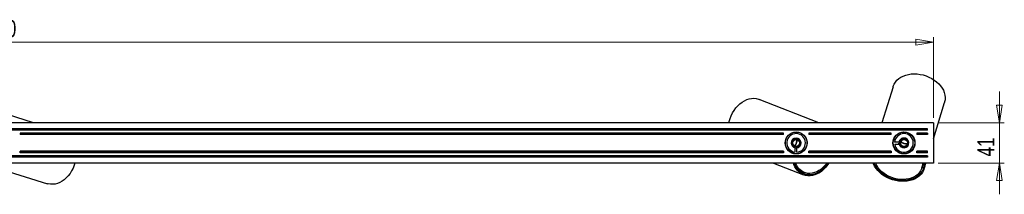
# Model space of a CAD drawing. Header units: millimetres. Extents: x 345 to 996, y 459 to 639.
# Tile 7 of 9: x 667 to 868, y 603 to 639. Entities that reach past the tile are written whole.
import ezdxf

# ---------------------------------------------------------------- set-up
doc = ezdxf.new("R2010")
doc.units = ezdxf.units.MM
doc.styles.add('SLDTEXTSTYLE0', font='TXT', dxfattribs={"width": 0.75})
doc.dimstyles.new('SLDDIMSTYLE1', dxfattribs={"dimtxt": 3.5, "dimasz": 3.556, "dimexe": 0, "dimexo": 0.0625, "dimgap": 0.875, "dimtad": 1, "dimdec": 0, "dimlfac": 5, "dimrnd": 1e-09, "dimzin": 12, "dimdsep": 46, "dimtxsty": 'SLDTEXTSTYLE0', "dimblk1": 'CLOSED', "dimblk2": 'CLOSED', "dimsah": 1, "dimcen": 0.09, "dimadec": 0, "dimazin": 3, "dimtfac": 1, "dimtdec": 0, "dimtofl": 0, "dimtmove": 0, "dimatfit": 3, "dimldrblk": 'CLOSED', "dimfxl": 0, "dimfrac": 2, "dimtolj": 1, "dimtzin": 12, "dimarcsym": 0})
doc.dimstyles.new('SLDDIMSTYLE2', dxfattribs={"dimtxt": 3.5, "dimasz": 3.556, "dimexe": 0, "dimexo": 0.0625, "dimgap": 0.875, "dimtad": 1, "dimdec": 0, "dimlfac": 5, "dimrnd": 1e-09, "dimzin": 12, "dimdsep": 46, "dimtxsty": 'SLDTEXTSTYLE0', "dimblk1": 'CLOSED', "dimblk2": 'CLOSED', "dimsah": 1, "dimcen": 0.09, "dimadec": 0, "dimazin": 3, "dimtfac": 1, "dimtdec": 0, "dimtmove": 0, "dimatfit": 0, "dimldrblk": 'CLOSED', "dimfxl": 0, "dimfrac": 2, "dimtolj": 1, "dimtzin": 12, "dimarcsym": 0})

# ---------------------------------------------------------------- blocks, each defined once
blk = doc.blocks.new('_Closed')
at = {"color": 0, "linetype": 'ByBlock', "lineweight": -2}
for p, q in [((-1, 0.166667), (0, 0)), ((-1, 0.166667), (-1, -0.166667)), ((0, 0), (-1, -0.166667)), ((0, 0), (-1, 0))]:
    blk.add_line(p, q, dxfattribs=at)
blk = doc.blocks.new('_D_1')
at = {"color": 7, "linetype": 'Continuous', "lineweight": 0}
for p, q in [((453.33, 618.67), (453.33, 635.07)), ((853.33, 618.67), (853.33, 635.07)), ((853.33, 634.07), (453.33, 634.07))]:
    blk.add_line(p, q, dxfattribs=at)
at = {"color": 7, "linetype": 'Continuous', "lineweight": 18, "xscale": 3.556, "yscale": 3.556, "rotation": 180.0000000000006}
blk.add_blockref('_Closed', (453.33, 634.07, 6.19), dxfattribs=at)
at = {"color": 7, "linetype": 'Continuous', "lineweight": 18, "xscale": 3.556, "yscale": 3.556}
blk.add_blockref('_Closed', (853.33, 634.07, 6.19), dxfattribs=at)
at = {"color": 7, "linetype": 'Continuous', "lineweight": 18, "insert": (658.34, 638.58), "char_height": 3.5, "attachment_point": 1, "style": 'SLDTEXTSTYLE0'}
blk.add_mtext('2000', dxfattribs=at)
blk = doc.blocks.new('_D_2')
at = {"color": 7, "linetype": 'Continuous', "lineweight": 0}
for p, q in [((866.81, 617.67), (866.81, 624.02)), ((854.33, 617.67), (867.81, 617.67)), ((866.81, 617.67), (866.81, 609.47)), ((854.33, 609.47), (867.81, 609.47)), ((866.81, 609.47), (866.81, 603.12))]:
    blk.add_line(p, q, dxfattribs=at)
at = {"color": 7, "linetype": 'Continuous', "lineweight": 18, "xscale": 3.556, "yscale": 3.556}
for p, rotation in [((866.81, 617.67, 6.19), 270.0000000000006), ((866.81, 609.47, 6.19), 90.00000000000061)]:
    blk.add_blockref('_Closed', p, dxfattribs=dict(at, rotation=rotation))
at = {"color": 7, "linetype": 'Continuous', "lineweight": 18, "insert": (862.3, 610.8), "char_height": 3.5, "attachment_point": 1, "rotation": 90, "style": 'SLDTEXTSTYLE0'}
blk.add_mtext('41', dxfattribs=at)

msp = doc.modelspace()

# ---------------------------------------------------------------- linework, layer by layer
at = {"color": 7, "linetype": 'Continuous', "lineweight": 25}
for p, q in [((845.1, 625.02), (842.84, 617.67)), ((829.95, 617.67), (817.75, 622.44)), ((853.33, 614.37), (855.61, 621.79)), ((669.69, 617.67), (662.36, 619.94)), ((853.33, 617.67), (453.33, 617.67)), ((853.33, 617.67), (853.33, 609.47)), ((852.13, 616.47), (454.53, 616.47)), ((852.13, 616.17), (454.53, 616.17)), ((822.73, 615.57), (666.93, 615.57)), ((666.93, 615.57), (666.93, 615.47)), ((666.93, 615.47), (666.93, 615.27)), ((822.73, 615.47), (666.93, 615.47)), ((822.73, 615.27), (666.93, 615.27)), ((822.73, 615.47), (822.73, 615.57)), ((822.73, 615.27), (822.73, 615.47)), ((823.65, 614.99), (823.74, 615.16)), ((824.31, 615.58), (824.38, 615.55)), ((826.14, 615.61), (826.18, 615.65)), ((826.29, 615.55), (826.32, 615.59)), ((826.5, 615.43), (826.53, 615.47)), ((844.73, 615.57), (827.93, 615.57)), ((827.93, 615.57), (827.93, 615.47)), ((827.93, 615.47), (827.93, 615.27)), ((844.73, 615.47), (827.93, 615.47)), ((844.73, 615.27), (827.93, 615.27)), ((844.73, 615.47), (844.73, 615.57)), ((844.73, 615.27), (844.73, 615.47)), ((846.37, 615.55), (846.39, 615.61)), ((847.07, 615.8), (847.27, 615.77)), ((848.62, 615.35), (848.8, 615.27)), ((852.13, 615.57), (849.93, 615.57)), ((849.93, 615.57), (849.93, 615.47)), ((852.13, 615.47), (849.93, 615.47)), ((849.93, 615.47), (849.93, 615.27)), ((852.13, 615.27), (849.93, 615.27)), ((852.13, 616.17), (852.13, 616.47)), ((852.13, 615.57), (852.13, 615.47)), ((852.13, 615.47), (852.13, 615.27)), ((823.08, 613.48), (823.13, 613.67)), ((825, 614.51), (825, 614.5)), ((825.36, 614.57), (825.35, 614.56)), ((825.78, 614.44), (825.79, 614.46)), ((827.37, 614.38), (827.44, 614.36)), ((827.47, 614.07), (827.53, 614.05)), ((827.55, 613.9), (827.52, 613.81)), ((827.56, 613.85), (827.52, 613.75)), ((845.09, 613.81), (845.14, 613.81)), ((845.13, 614.05), (845.18, 614.05)), ((845.17, 614.2), (845.22, 614.2)), ((846.3, 613.73), (845.43, 613.7)), ((845.45, 613.3), (846.32, 613.33)), ((846.32, 613.33), (846.31, 613.49)), ((848.24, 613.18), (848.25, 613.18)), ((848.33, 613.62), (848.32, 613.62)), ((849.26, 614.73), (849.24, 614.67)), ((852.13, 610.97), (454.53, 610.97)), ((822.73, 611.87), (666.93, 611.87)), ((666.93, 611.67), (666.93, 611.87)), ((822.73, 611.67), (666.93, 611.67)), ((666.93, 611.57), (666.93, 611.67)), ((822.73, 611.57), (666.93, 611.57)), ((822.73, 611.87), (822.73, 611.67)), ((822.73, 611.67), (822.73, 611.57)), ((823.28, 612.76), (823.22, 612.78)), ((824.54, 611.46), (824.54, 611.52)), ((824.69, 611.41), (824.69, 611.46)), ((824.92, 611.36), (824.92, 611.41)), ((825.09, 612.56), (825.06, 611.69)), ((825.49, 612.54), (825.33, 612.55)), ((825.46, 611.67), (825.49, 612.54)), ((826.34, 611.56), (826.28, 611.59)), ((826.62, 611.72), (826.56, 611.75)), ((826.77, 611.91), (826.74, 611.81)), ((826.82, 611.95), (826.78, 611.85)), ((844.73, 611.87), (827.93, 611.87)), ((827.93, 611.67), (827.93, 611.87)), ((844.73, 611.67), (827.93, 611.67)), ((827.93, 611.57), (827.93, 611.67)), ((844.73, 611.57), (827.93, 611.57)), ((844.73, 611.87), (844.73, 611.67)), ((844.73, 611.67), (844.73, 611.57)), ((845.4, 612.41), (845.42, 612.47)), ((845.58, 612.15), (845.6, 612.21)), ((845.78, 612), (845.68, 612.04)), ((845.83, 611.96), (845.72, 612)), ((847.77, 611.36), (847.67, 611.4)), ((847.83, 611.38), (847.73, 611.41)), ((847.99, 611.47), (847.97, 611.41)), ((848.29, 611.59), (848.27, 611.53)), ((849.27, 612.54), (849.31, 612.51)), ((849.37, 612.76), (849.41, 612.73)), ((849.43, 612.91), (849.47, 612.88)), ((852.13, 611.87), (849.93, 611.87)), ((849.93, 611.67), (849.93, 611.87)), ((852.13, 611.67), (849.93, 611.67)), ((849.93, 611.57), (849.93, 611.67)), ((852.13, 611.57), (849.93, 611.57)), ((852.13, 611.67), (852.13, 611.87)), ((852.13, 611.57), (852.13, 611.67)), ((852.13, 610.97), (852.13, 610.67)), ((853.33, 609.47), (453.33, 609.47)), ((852.13, 610.67), (454.53, 610.67)), ((659.11, 609.43), (672.54, 605.27)), ((820.71, 609.47), (826.83, 607.08)), ((851.42, 609.18), (851.18, 609.25)), ((851.48, 608.36), (851.82, 609.47)), ((826.31, 607.87), (826.22, 607.64)), ((826.75, 607.33), (826.85, 607.6)), ((826.76, 607.64), (827.01, 607.54)), ((851, 608.5), (851.08, 608.76)), ((851.05, 608.67), (851.33, 608.58))]:
    msp.add_line(p, q, dxfattribs=at)
at = {"color": 7, "linetype": 'Continuous', "lineweight": 25, "flags": 128}
for points in [[(845.1, 625.02), (845.13, 625.13), (845.32, 625.56), (845.58, 625.96), (845.89, 626.33), (846.27, 626.66), (846.69, 626.95), (847.17, 627.19), (847.69, 627.38), (848.24, 627.52), (848.82, 627.6), (849.42, 627.63), (850.03, 627.61), (850.64, 627.53), (851.26, 627.4), (851.86, 627.21), (852.44, 626.98), (852.99, 626.7), (853.51, 626.37), (853.99, 626.01), (854.42, 625.62), (854.8, 625.19), (855.12, 624.74), (855.37, 624.28), (855.57, 623.8), (855.69, 623.32), (855.74, 622.83), (855.73, 622.36), (855.64, 621.9), (855.61, 621.79)], [(811.6, 617.67), (811.65, 617.91), (811.83, 618.51), (812.06, 619.1), (812.33, 619.66), (812.66, 620.19), (813.02, 620.68), (813.41, 621.13), (813.84, 621.53), (814.29, 621.88), (814.76, 622.16), (815.25, 622.39), (815.74, 622.54), (816.23, 622.63), (816.71, 622.65), (817.18, 622.6), (817.64, 622.48), (817.75, 622.44)], [(825.23, 612.59), (825.35, 612.57), (825.73, 612.65), (826.05, 612.88), (826.26, 613.21), (826.33, 613.59), (826.24, 613.97), (826.02, 614.29), (825.69, 614.5), (825.31, 614.57), (824.93, 614.49), (824.61, 614.26), (824.4, 613.93), (824.33, 613.55), (824.41, 613.17), (824.41, 613.17)], [(825.09, 612.91), (825.26, 613.18), (825.42, 613.53)], [(825.42, 613.53), (825.54, 613.9), (825.6, 614.22)], [(846.34, 613.59), (846.33, 613.48), (846.44, 613.1), (846.69, 612.8), (847.03, 612.61), (847.42, 612.57), (847.8, 612.69), (848.1, 612.93), (848.28, 613.28), (848.32, 613.66), (848.21, 614.04), (847.97, 614.34), (847.62, 614.53), (847.23, 614.56), (846.86, 614.45), (846.86, 614.45)], [(846.66, 613.76), (846.94, 613.61), (847.3, 613.47)], [(847.3, 613.47), (847.68, 613.38), (847.99, 613.35)], [(678.11, 609.47), (677.97, 609.02), (677.73, 608.44), (677.45, 607.89), (677.12, 607.37), (676.76, 606.89), (676.36, 606.46), (675.94, 606.08), (675.49, 605.77), (675.02, 605.51), (674.55, 605.32), (674.06, 605.19), (673.58, 605.14), (673.11, 605.15), (672.65, 605.24), (672.54, 605.27)], [(832.01, 609.47), (831.75, 609.09), (831.38, 608.62), (830.97, 608.2), (830.54, 607.83), (830.08, 607.51), (829.61, 607.25), (829.13, 607.06), (828.64, 606.93), (828.16, 606.87), (827.68, 606.88), (827.22, 606.95), (826.78, 607.1), (826.37, 607.3), (825.98, 607.57), (825.64, 607.9), (825.33, 608.29), (825.07, 608.72), (824.86, 609.2), (824.77, 609.47)], [(831.83, 609.47), (831.61, 609.15), (831.23, 608.69), (830.82, 608.27), (830.38, 607.91), (829.92, 607.61), (829.44, 607.37), (828.96, 607.2), (828.47, 607.09), (827.99, 607.06), (827.52, 607.1), (827.07, 607.2), (826.64, 607.38), (826.25, 607.62), (825.89, 607.92), (825.56, 608.29), (825.29, 608.71), (825.06, 609.17), (824.95, 609.47)], [(831.56, 609.47), (831.24, 609.06), (830.85, 608.63), (830.43, 608.26), (829.99, 607.95), (829.54, 607.7), (829.07, 607.52), (828.59, 607.4), (828.13, 607.35), (827.67, 607.37), (827.23, 607.47), (826.81, 607.63), (826.42, 607.86), (826.07, 608.15), (825.75, 608.5), (825.49, 608.91), (825.27, 609.36), (825.22, 609.47)], [(851.61, 609.47), (851.61, 609.33), (851.59, 608.86), (851.49, 608.41), (851.33, 607.97), (851.11, 607.57), (850.82, 607.19), (850.47, 606.85), (850.06, 606.55), (849.61, 606.29), (849.12, 606.08), (848.59, 605.92), (848.02, 605.81), (847.44, 605.75), (846.84, 605.75), (846.23, 605.81), (845.62, 605.91), (845.02, 606.07), (844.44, 606.28), (843.87, 606.53), (843.34, 606.83), (842.84, 607.17), (842.39, 607.54), (841.99, 607.95), (841.64, 608.38), (841.35, 608.83), (841.12, 609.3), (841.05, 609.47)], [(851.41, 609.47), (851.42, 609.15), (851.36, 608.69), (851.23, 608.24), (851.03, 607.83), (850.77, 607.43), (850.44, 607.08), (850.06, 606.76), (849.62, 606.49), (849.14, 606.27), (848.62, 606.1), (848.06, 605.98), (847.48, 605.91), (846.88, 605.9), (846.27, 605.95), (845.67, 606.05), (845.06, 606.21), (844.48, 606.42), (843.92, 606.68), (843.39, 606.98), (842.9, 607.32), (842.45, 607.7), (842.06, 608.11), (841.73, 608.55), (841.45, 609.01), (841.25, 609.47)], [(851.12, 609.47), (851.12, 609.16), (851.06, 608.72), (850.93, 608.29), (850.72, 607.88), (850.46, 607.51), (850.13, 607.17), (849.74, 606.88), (849.31, 606.63), (848.83, 606.42), (848.31, 606.27), (847.76, 606.17), (847.19, 606.13), (846.6, 606.15), (846.01, 606.22), (845.42, 606.34), (844.84, 606.52), (844.29, 606.75), (843.76, 607.02), (843.27, 607.34), (842.82, 607.69), (842.42, 608.08), (842.07, 608.5), (841.79, 608.94), (841.57, 609.39), (841.54, 609.47)]]:
    msp.add_lwpolyline(points, dxfattribs=at)
at = {"color": 7, "linetype": 'Continuous', "lineweight": 25}
for centre, radius in [((825.33, 613.57), 2.25), ((825.33, 613.57), 2.2), ((847.33, 613.57), 2.25), ((847.33, 613.57), 2.2), ((825.33, 613.57), 0.8), ((825.33, 613.57), 0.7), ((847.33, 613.57), 0.8), ((847.33, 613.57), 0.7)]:
    msp.add_circle(centre, radius, dxfattribs=at)
for centre, radius, start, end in [((825.33, 613.57), 1.9, 273.9716, 261.887), ((847.33, 613.57), 1.9, 188.2266, 176.1419), ((825.33, 613.57), 1, 203.6425, 248.6425), ((824.83, 612.73), 0.266, 334.8414, 59.3095), ((823.85, 614.14), 1.63, 314.0128, 339.0907), ((823.86, 614.16), 1.63, 338.1943, 3.2723), ((846.46, 614.01), 0.266, 249.0964, 333.5645), ((847.33, 613.57), 1, 117.8975, 162.8975), ((847.78, 615.09), 1.63, 228.2678, 253.3457), ((847.81, 615.08), 1.63, 252.4493, 277.5272), ((828.05, 610.62), 3.25, 200.767, 246.6432), ((848.4, 609.58), 2.8, 342.9578, 357.6909)]:
    msp.add_arc(centre, radius, start, end, dxfattribs=at)
for points, knots in [([(825.31, 614.46), (825.22, 614.46), (825.04, 614.45), (824.78, 614.33), (824.55, 614.13), (824.39, 613.85), (824.33, 613.54), (824.36, 613.3), (824.41, 613.18), (824.41, 613.17)], [0, 0, 0, 0, 0.145028, 0.289979, 0.456545, 0.625702, 0.796504, 0.973544, 1, 1, 1, 1]), ([(824.96, 612.64), (825.05, 612.62), (825.25, 612.57), (825.56, 612.61), (825.86, 612.76), (826.08, 613), (826.22, 613.28), (826.22, 613.49), (826.22, 613.59)], [0, 0, 0, 0, 0.144785, 0.321878, 0.499028, 0.672515, 0.841766, 1, 1, 1, 1]), ([(826.22, 613.59), (826.22, 613.62), (826.21, 613.75), (826.14, 613.98), (825.96, 614.23), (825.7, 614.4), (825.48, 614.46), (825.34, 614.46), (825.31, 614.46)], [0, 0, 0, 0, 0.0718, 0.286448, 0.501095, 0.715743, 0.93039, 1, 1, 1, 1]), ([(846.37, 613.86), (846.36, 613.77), (846.33, 613.58), (846.39, 613.27), (846.56, 612.98), (846.81, 612.78), (847.11, 612.66), (847.31, 612.68), (847.41, 612.68)], [0, 0, 0, 0, 0.144785, 0.321878, 0.499028, 0.672515, 0.841766, 1, 1, 1, 1]), ([(848.22, 613.65), (848.21, 613.74), (848.18, 613.92), (848.05, 614.17), (847.83, 614.39), (847.54, 614.52), (847.22, 614.56), (846.99, 614.51), (846.88, 614.46), (846.86, 614.45)], [0, 0, 0, 0, 0.145028, 0.289979, 0.456545, 0.625702, 0.796504, 0.973544, 1, 1, 1, 1]), ([(847.41, 612.68), (847.45, 612.69), (847.58, 612.7), (847.8, 612.79), (848.03, 612.99), (848.18, 613.26), (848.23, 613.49), (848.22, 613.62), (848.22, 613.65)], [0, 0, 0, 0, 0.0718, 0.286448, 0.501095, 0.715743, 0.93039, 1, 1, 1, 1])]:
    msp.add_open_spline(points, degree=3, knots=knots, dxfattribs=at)

# ---------------------------------------------------------------- dimensions: what is measured, and where the dimension line sits
at = {"color": 7, "linetype": 'Continuous', "lineweight": 18}
for base, p2, angle, dimstyle, picture, middle in [((453.33, 634.07), (453.33, 617.67), 0, 'SLDDIMSTYLE1', '_D_1', (663.52, 634.07)), ((866.81, 609.47), (853.33, 609.47), 90, 'SLDDIMSTYLE2', '_D_2', (866.81, 613.39))]:
    dim = msp.add_linear_dim(base=base, p1=(853.33, 617.67), p2=p2, angle=angle, dimstyle=dimstyle, dxfattribs=at)
    dim.commit()
    dim.dimension.update_dxf_attribs({"geometry": picture, "text_midpoint": middle, "dimtype": 160})

doc.saveas('drawing.dxf')
